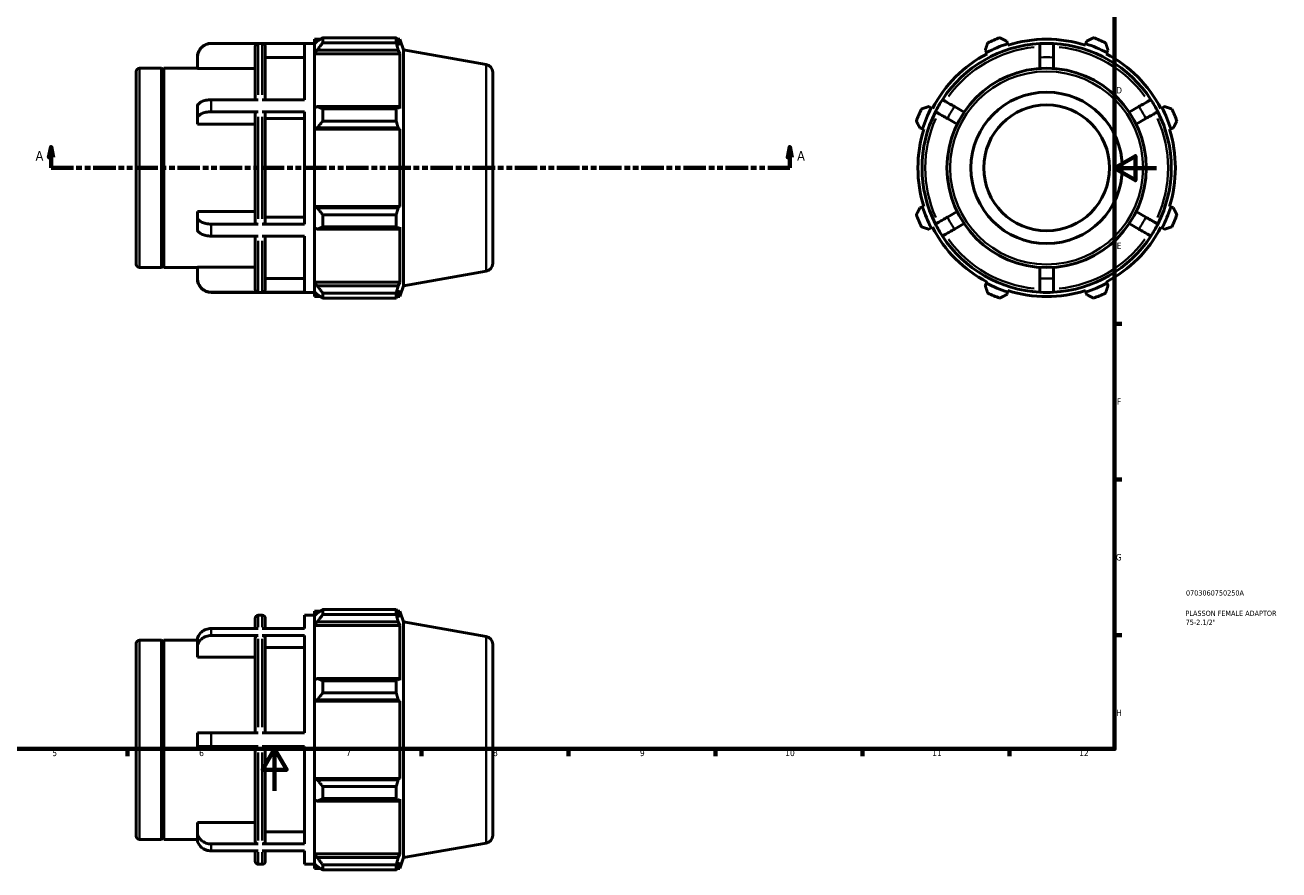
# Model space of a CAD drawing. Header units: millimetres. Extents: x -5 to 899, y -38 to 715.
# Tile 2 of 3: x 302 to 899, y -38 to 365. Entities that reach past the tile are written whole.
import ezdxf

# ---------------------------------------------------------------- set-up
doc = ezdxf.new("R2010")
doc.units = ezdxf.units.MM
doc.linetypes.add('DOUBLE_DASH_CHAIN', pattern=[1.2403, 0.6614, -0.0827, 0.1654, -0.0827, 0.1654, -0.0827])
for name, color, linetype, lineweight in [('Border (ANSI)', 7, 'Continuous', 70), ('Section Line (ANSI)', 7, 'DOUBLE_DASH_CHAIN', 70), ('Title (ISO)', 7, 'Continuous', 50), ('Visible (ANSI)', 7, 'Continuous', 50), ('Visible Narrow (ANSI)', 7, 'Continuous', 35)]:
    doc.layers.add(name, color=color, linetype=linetype, lineweight=lineweight)
doc.styles.add('Label Text (ANSI)', font='tahoma.ttf')
doc.styles.add('Note Text (ANSI)', font='tahoma.ttf')
doc.styles.add('Note Text (ISO)', font='tahoma.ttf')

# ---------------------------------------------------------------- blocks, each defined once
blk = doc.blocks.new('Borders Default Border')
at = {"layer": 'Border (ANSI)'}
for p, q in [((821, 222.75), (824.45, 222.75)), ((821, 148.5), (824.45, 148.5)), ((821, 74.25), (824.45, 74.25)), ((350.42, 20), (350.42, 16.55)), ((490.58, 20), (490.58, 16.55)), ((560.67, 20), (560.67, 16.55)), ((630.75, 20), (630.75, 16.55)), ((700.83, 20), (700.83, 16.55)), ((770.92, 20), (770.92, 16.55))]:
    blk.add_line(p, q, dxfattribs=at)
at = {"layer": 'Border (ANSI)', "flags": 128}
for points in [[(20, 20), (20, 574), (821, 574), (821, 20), (20, 20)], [(841, 297), (821, 297), (831, 302.77), (831, 291.23), (821, 297)], [(420.5, 0), (420.5, 20), (414.73, 10), (426.27, 10), (420.5, 20)]]:
    blk.add_lwpolyline(points, dxfattribs=at)
at = {"layer": 'Border (ANSI)', "attachment_point": 7, "style": 'Note Text (ANSI)'}
for s, insert, char_height in [('D', (821.81, 332.6), 3.05), ('E', (822.05, 258.35), 3.05), ('F', (822.14, 184.1), 3.05), ('G', (821.66, 109.79), 3.05), ('H', (821.81, 35.6), 3.05), ('5', (314.48, 16.49), 3.05), ('6', (384.49, 16.49), 3.05), ('7', (454.6, 16.55), 3.05), ('8', (524.63, 16.48), 3.05), ('9', (594.7, 16.49), 3.05), ('10', (663.96, 16.49), 3.048), ('11', (734.04, 16.55), 3.048), ('12', (804.13, 16.55), 3.048)]:
    blk.add_mtext(s, dxfattribs=dict(at, insert=insert, char_height=char_height))
blk = doc.blocks.new('Title Blocks ISO')
at = {"layer": 'Title (ISO)', "color": 232, "true_color": 0xca0064, "style": 'Note Text (ISO)'}
for tag, p in [('PART_NUMBER_001', (34.08, 73.13)), ('DESCRIPTION_001', (33.84, 63.4)), ('DESCRIPTION_002', (33.92, 59.12))]:
    blk.add_attdef(tag, p, '', height=2.5, dxfattribs=at)
blk = doc.blocks.new('2dTransSection0')
at = {"layer": 'Section Line (ANSI)', "linetype": 'Continuous'}
for p, q in [((313.88, 307.11), (312.88, 302.11)), ((313.88, 302.11), (313.88, 307.11)), ((314.88, 302.11), (313.88, 307.11)), ((666.18, 307.11), (665.18, 302.11)), ((666.18, 302.11), (666.18, 307.11)), ((667.18, 302.11), (666.18, 307.11)), ((312.88, 302.11), (314.88, 302.11)), ((313.88, 297.11), (313.88, 302.11)), ((665.18, 302.11), (667.18, 302.11)), ((666.18, 297.11), (666.18, 302.11)), ((313.88, 297.11), (324.39, 297.11)), ((655.68, 297.11), (666.18, 297.11))]:
    blk.add_line(p, q, dxfattribs=at)
at = {"layer": 'Section Line (ANSI)', "linetype": 'DOUBLE_DASH_CHAIN', "ltscale": 16.210289}
blk.add_line((313.88, 297.11), (666.18, 297.11), dxfattribs=at)
at = {"layer": 'Section Line (ANSI)', "linetype": 'Continuous', "flags": 128}
for points in [[(314.88, 302.11), (313.88, 307.11), (312.88, 302.11), (314.88, 302.11)], [(667.18, 302.11), (666.18, 307.11), (665.18, 302.11), (667.18, 302.11)]]:
    blk.add_lwpolyline(points, dxfattribs=at)
at = {"layer": 'Section Line (ANSI)'}
for points in [[(314.88, 302.11), (313.88, 307.11), (312.88, 302.11), (314.88, 302.11)], [(667.18, 302.11), (666.18, 307.11), (665.18, 302.11), (667.18, 302.11)]]:
    blk.add_solid(points, dxfattribs=at)
at = {"layer": 'Section Line (ANSI)', "char_height": 4.57, "attachment_point": 7, "style": 'Label Text (ANSI)'}
for insert in [(306.52, 300.61), (669.65, 300.61)]:
    blk.add_mtext('A', dxfattribs=dict(at, insert=insert))

msp = doc.modelspace()

# ---------------------------------------------------------------- linework, layer by layer
at = {"layer": 'Visible (ANSI)'}
for p, q in [((443.4912, 359.2094), (443.4912, 356.8228)), ((443.4912, 359.2094), (478.4803, 359.2094)), ((478.4803, 356.8228), (478.4803, 359.2094)), ((390.2741, 356.5081), (439.5312, 356.5081)), ((412.6979, 356.4164), (390.2741, 356.4164)), ((411.1979, 329.6202), (411.1979, 354.914)), ((434.6741, 356.4164), (414.555, 356.4164)), ((416.055, 354.914), (416.055, 329.6202)), ((434.6741, 329.6202), (434.6741, 356.4164)), ((439.5312, 358.4881), (439.5312, 356.2767)), ((439.5312, 358.4881), (442.3409, 358.4881)), ((440.8512, 357.5356), (439.5312, 356.2767)), ((439.5312, 352.1383), (439.5312, 356.2767)), ((439.5312, 352.1383), (440.8512, 353.3091)), ((440.8512, 353.3091), (479.4412, 353.3091)), ((478.4803, 356.8228), (443.4912, 356.8228)), ((478.899, 358.4881), (480.1618, 358.4881)), ((480.1618, 355.6473), (479.4412, 357.5356)), ((479.4412, 353.3091), (480.1618, 351.5529)), ((482.0312, 353.352), (480.1618, 358.4881)), ((480.1618, 355.6473), (480.1618, 358.4881)), ((482.0312, 240.8642), (482.0312, 353.352)), ((521.4324, 346.4045), (482.0312, 353.352)), ((759.3881, 353.3091), (759.9976, 352.1383)), ((769.9887, 356.2767), (769.5918, 357.5356)), ((770.1872, 355.6473), (769.9887, 356.2767)), ((807.3003, 356.2767), (807.1018, 355.6473)), ((807.6972, 357.5356), (807.3003, 356.2767)), ((817.2914, 352.1383), (817.9009, 353.3091)), ((383.6741, 349.8049), (383.6741, 349.9081)), ((383.6741, 344.5134), (383.6741, 349.8049)), ((434.6741, 349.8049), (416.055, 349.8049)), ((439.5312, 351.5529), (439.5312, 352.1383)), ((439.5312, 351.5529), (439.5312, 325.755)), ((439.5312, 351.5529), (480.1618, 351.5529)), ((480.1618, 325.4503), (480.1618, 351.5529)), ((759.9976, 352.1383), (760.3024, 351.5529)), ((785.3445, 349.8049), (785.3445, 344.5134)), ((791.9445, 344.5134), (791.9445, 349.8049)), ((816.9866, 351.5529), (817.2914, 352.1383)), ((354.5312, 251.0881), (354.5312, 343.1281)), ((356.0312, 344.6281), (366.6312, 344.6281)), ((366.6312, 249.5881), (366.6312, 344.6281)), ((367.1312, 344.1281), (366.6312, 344.6281)), ((367.1312, 344.1281), (367.6312, 344.6281)), ((367.1312, 250.0881), (367.1312, 344.1281)), ((367.6312, 249.5881), (367.6312, 344.6281)), ((367.6312, 344.6281), (383.6741, 344.6281)), ((411.1979, 344.5134), (383.6741, 344.5134)), ((524.5312, 342.7115), (524.5312, 251.5048)), ((412.6979, 329.6202), (390.2741, 329.6202)), ((434.6741, 329.6202), (414.555, 329.6202)), ((383.6741, 320.5986), (383.6741, 326.3144)), ((412.6979, 323.9044), (390.2741, 323.9044)), ((411.1979, 271.0631), (411.1979, 323.1532)), ((434.6741, 323.9044), (414.555, 323.9044)), ((416.055, 323.1532), (416.055, 271.0631)), ((434.6741, 270.3119), (434.6741, 323.9044)), ((440.8512, 326.3645), (439.5312, 325.755)), ((439.5312, 315.7639), (439.5312, 325.755)), ((479.4412, 326.3645), (440.8512, 326.3645)), ((443.4912, 325.2179), (443.4912, 319.4562)), ((443.4912, 325.2179), (478.4803, 325.2179)), ((478.4803, 319.4562), (478.4803, 325.2179)), ((480.1618, 325.4503), (479.4412, 326.3645)), ((733.6144, 325.755), (732.4435, 326.3645)), ((734.1998, 325.4503), (733.6144, 325.755)), ((749.2403, 323.6687), (744.6578, 326.3144)), ((832.6313, 326.3144), (828.0487, 323.6687)), ((843.6747, 325.755), (843.0892, 325.4503)), ((844.8455, 326.3645), (843.6747, 325.755)), ((383.6741, 317.9529), (383.6741, 320.5986)), ((411.1979, 317.9529), (383.6741, 317.9529)), ((434.6741, 320.5986), (416.055, 320.5986)), ((478.4803, 319.4562), (443.4912, 319.4562)), ((741.3578, 320.5986), (745.9403, 317.9529)), ((831.3487, 317.9529), (835.9313, 320.5986)), ((439.5312, 315.7639), (440.8512, 316.1609)), ((439.5312, 315.5655), (439.5312, 315.7639)), ((439.5312, 315.5655), (439.5312, 278.6508)), ((439.5312, 315.5655), (480.1618, 315.5655)), ((440.8512, 316.1609), (479.4412, 316.1609)), ((479.4412, 316.1609), (480.1618, 315.5655)), ((480.1618, 278.6508), (480.1618, 315.5655)), ((728.217, 316.1609), (729.4759, 315.7639)), ((729.4759, 315.7639), (730.1054, 315.5655)), ((847.1837, 315.5655), (847.8131, 315.7639)), ((847.8131, 315.7639), (849.072, 316.1609)), ((383.6741, 273.6176), (383.6741, 276.2634)), ((383.6741, 276.2634), (411.1979, 276.2634)), ((439.5312, 278.4524), (439.5312, 278.6508)), ((439.5312, 278.6508), (480.1618, 278.6508)), ((440.8512, 278.0554), (439.5312, 278.4524)), ((439.5312, 268.4613), (439.5312, 278.4524)), ((479.4412, 278.0554), (440.8512, 278.0554)), ((480.1618, 278.6508), (479.4412, 278.0554)), ((729.4759, 278.4524), (728.217, 278.0554)), ((730.1054, 278.6508), (729.4759, 278.4524)), ((745.9403, 276.2634), (741.3578, 273.6176)), ((835.9313, 273.6176), (831.3487, 276.2634)), ((847.8131, 278.4524), (847.1837, 278.6508)), ((849.072, 278.0554), (847.8131, 278.4524)), ((383.6741, 267.9019), (383.6741, 273.6176)), ((412.6979, 270.3119), (390.2741, 270.3119)), ((434.6741, 270.3119), (414.555, 270.3119)), ((416.055, 273.6176), (434.6741, 273.6176)), ((443.4912, 274.7601), (443.4912, 268.9984)), ((443.4912, 274.7601), (478.4803, 274.7601)), ((478.4803, 268.9984), (478.4803, 274.7601)), ((744.6578, 267.9019), (749.2403, 270.5476)), ((828.0487, 270.5476), (832.6313, 267.9019)), ((412.6979, 264.5961), (390.2741, 264.5961)), ((411.1979, 239.3023), (411.1979, 264.5961)), ((434.6741, 264.5961), (414.555, 264.5961)), ((416.055, 264.5961), (416.055, 239.3023)), ((434.6741, 237.7999), (434.6741, 264.5961)), ((439.5312, 268.4613), (440.8512, 267.8517)), ((439.5312, 268.4613), (439.5312, 242.6634)), ((440.8512, 267.8517), (479.4412, 267.8517)), ((478.4803, 268.9984), (443.4912, 268.9984)), ((479.4412, 267.8517), (480.1618, 268.766)), ((480.1618, 242.6634), (480.1618, 268.766)), ((732.4435, 267.8517), (733.6144, 268.4613)), ((733.6144, 268.4613), (734.1998, 268.766)), ((843.0892, 268.766), (843.6747, 268.4613)), ((843.6747, 268.4613), (844.8455, 267.8517)), ((356.0312, 249.5881), (366.6312, 249.5881)), ((367.1312, 250.0881), (366.6312, 249.5881)), ((367.1312, 250.0881), (367.6312, 249.5881)), ((367.6312, 249.5881), (383.6741, 249.5881)), ((383.6741, 244.4114), (383.6741, 249.7029)), ((383.6741, 249.7029), (411.1979, 249.7029)), ((521.4324, 247.8117), (482.0312, 240.8642)), ((785.3445, 249.7029), (785.3445, 244.4114)), ((791.9445, 244.4114), (791.9445, 249.7029)), ((383.6741, 244.3081), (383.6741, 244.4114)), ((416.055, 244.4114), (434.6741, 244.4114)), ((439.5312, 242.078), (439.5312, 242.6634)), ((439.5312, 242.6634), (480.1618, 242.6634)), ((439.5312, 237.9395), (439.5312, 242.078)), ((440.8512, 240.9071), (439.5312, 242.078)), ((479.4412, 240.9071), (440.8512, 240.9071)), ((480.1618, 242.6634), (479.4412, 240.9071)), ((482.0312, 240.8642), (480.1618, 235.7281)), ((759.9976, 242.078), (759.3881, 240.9071)), ((760.3024, 242.6634), (759.9976, 242.078)), ((817.2914, 242.078), (816.9866, 242.6634)), ((817.9009, 240.9071), (817.2914, 242.078)), ((412.6979, 237.7999), (390.2741, 237.7999)), ((390.2741, 237.7081), (439.5312, 237.7081)), ((434.6741, 237.7999), (414.555, 237.7999)), ((439.5312, 237.9395), (440.8512, 236.6806)), ((439.5312, 237.9395), (439.5312, 235.7281)), ((439.5312, 235.7281), (442.3409, 235.7281)), ((443.4912, 237.3935), (443.4912, 235.0069)), ((443.4912, 237.3935), (478.4803, 237.3935)), ((478.4803, 235.0069), (443.4912, 235.0069)), ((478.4803, 235.0069), (478.4803, 237.3935)), ((478.899, 235.7281), (480.1618, 235.7281)), ((479.4412, 236.6806), (480.1618, 238.569)), ((480.1618, 235.7281), (480.1618, 238.569)), ((769.5918, 236.6806), (769.9887, 237.9395)), ((769.9887, 237.9395), (770.1872, 238.569)), ((807.1018, 238.569), (807.3003, 237.9395)), ((807.3003, 237.9395), (807.6972, 236.6806)), ((412.6979, 83.748), (414.555, 83.748)), ((434.6741, 77.3605), (434.6741, 83.748)), ((434.6741, 83.748), (439.5312, 83.748)), ((439.5312, 85.728), (439.5312, 83.5166)), ((439.5312, 85.728), (442.3409, 85.728)), ((440.8512, 84.7755), (439.5312, 83.5166)), ((443.4912, 86.4493), (443.4912, 84.0627)), ((443.4912, 86.4493), (478.4803, 86.4493)), ((478.4803, 84.0627), (443.4912, 84.0627)), ((478.4803, 84.0627), (478.4803, 86.4493)), ((478.899, 85.728), (480.1618, 85.728)), ((480.1618, 82.8872), (479.4412, 84.7755)), ((482.0312, 80.5919), (480.1618, 85.728)), ((480.1618, 82.8872), (480.1618, 85.728)), ((411.1979, 77.3605), (411.1979, 82.248)), ((416.055, 82.248), (416.055, 77.3605)), ((439.5312, 79.3782), (439.5312, 83.5166)), ((439.5312, 79.3782), (440.8512, 80.549)), ((439.5312, 78.7927), (439.5312, 79.3782)), ((439.5312, 78.7927), (439.5312, 52.9949)), ((439.5312, 78.7927), (480.1618, 78.7927)), ((440.8512, 80.549), (479.4412, 80.549)), ((479.4412, 80.549), (480.1618, 78.7927)), ((480.1618, 52.6901), (480.1618, 78.7927)), ((482.0312, -31.8959), (482.0312, 80.5919)), ((521.4324, 73.6444), (482.0312, 80.5919)), ((356.0312, 71.868), (366.6312, 71.868)), ((366.6312, -23.172), (366.6312, 71.868)), ((367.1312, 71.368), (366.6312, 71.868)), ((367.1312, 71.368), (367.6312, 71.868)), ((367.6312, -23.172), (367.6312, 71.868)), ((367.6312, 71.868), (383.6796, 71.868)), ((412.6979, 77.3605), (390.2741, 77.3605)), ((412.6979, 74.0605), (390.2741, 74.0605)), ((411.1979, 27.648), (411.1979, 72.7594)), ((434.6741, 77.3605), (414.555, 77.3605)), ((434.6741, 74.0605), (414.555, 74.0605)), ((416.055, 72.7594), (416.055, 27.648)), ((434.6741, 27.648), (434.6741, 74.0605)), ((354.5312, -21.672), (354.5312, 70.368)), ((367.1312, -22.672), (367.1312, 71.368)), ((383.6741, 68.3348), (383.6741, 71.6348)), ((383.6741, 63.7522), (383.6741, 68.3348)), ((434.6741, 68.3348), (416.055, 68.3348)), ((524.5312, 69.9514), (524.5312, -21.2554)), ((411.1979, 63.7522), (383.6741, 63.7522)), ((440.8512, 53.6044), (439.5312, 52.9949)), ((439.5312, 43.0038), (439.5312, 52.9949)), ((479.4412, 53.6044), (440.8512, 53.6044)), ((443.4912, 52.4578), (443.4912, 46.696)), ((443.4912, 52.4578), (478.4803, 52.4578)), ((478.4803, 46.696), (478.4803, 52.4578)), ((480.1618, 52.6901), (479.4412, 53.6044)), ((439.5312, 43.0038), (440.8512, 43.4007)), ((439.5312, 42.8053), (439.5312, 43.0038)), ((439.5312, 42.8053), (439.5312, 5.8907)), ((439.5312, 42.8053), (480.1618, 42.8053)), ((440.8512, 43.4007), (479.4412, 43.4007)), ((478.4803, 46.696), (443.4912, 46.696)), ((479.4412, 43.4007), (480.1618, 42.8053)), ((480.1618, 5.8907), (480.1618, 42.8053)), ((383.6741, 21.048), (383.6741, 27.648)), ((412.6979, 27.648), (390.2741, 27.648)), ((414.555, 27.648), (434.6741, 27.648)), ((412.6979, 21.048), (390.2741, 21.048)), ((411.1979, -24.0633), (411.1979, 21.048)), ((434.6741, 21.048), (414.555, 21.048)), ((416.055, 21.048), (416.055, -24.0633)), ((434.6741, -25.3644), (434.6741, 21.048)), ((439.5312, 5.6922), (439.5312, 5.8907)), ((439.5312, 5.8907), (480.1618, 5.8907)), ((439.5312, -4.2989), (439.5312, 5.6922)), ((440.8512, 5.2953), (439.5312, 5.6922)), ((479.4412, 5.2953), (440.8512, 5.2953)), ((443.4912, 2), (443.4912, -3.7618)), ((443.4912, 2), (478.4803, 2)), ((478.4803, -3.7618), (478.4803, 2)), ((480.1618, 5.8907), (479.4412, 5.2953)), ((439.5312, -4.2989), (439.5312, -30.0967)), ((439.5312, -4.2989), (440.8512, -4.9084)), ((440.8512, -4.9084), (479.4412, -4.9084)), ((478.4803, -3.7618), (443.4912, -3.7618)), ((479.4412, -4.9084), (480.1618, -3.9941)), ((480.1618, -30.0967), (480.1618, -3.9941)), ((383.6741, -19.6387), (383.6741, -15.0562)), ((383.6741, -15.0562), (411.1979, -15.0562)), ((356.0312, -23.172), (366.6312, -23.172)), ((367.1312, -22.672), (366.6312, -23.172)), ((367.1312, -22.672), (367.6312, -23.172)), ((367.6312, -23.172), (383.6796, -23.172)), ((383.6741, -22.9387), (383.6741, -19.6387)), ((416.055, -19.6387), (434.6741, -19.6387)), ((412.6979, -25.3644), (390.2741, -25.3644)), ((412.6979, -28.6644), (390.2741, -28.6644)), ((411.1979, -33.552), (411.1979, -28.6644)), ((434.6741, -25.3644), (414.555, -25.3644)), ((434.6741, -28.6644), (414.555, -28.6644)), ((416.055, -28.6644), (416.055, -33.552)), ((434.6741, -35.052), (434.6741, -28.6644)), ((521.4324, -24.9484), (482.0312, -31.8959)), ((412.6979, -35.052), (414.555, -35.052)), ((434.6741, -35.052), (439.5312, -35.052)), ((439.5312, -30.6821), (439.5312, -30.0967)), ((439.5312, -30.0967), (480.1618, -30.0967)), ((439.5312, -34.8206), (439.5312, -30.6821)), ((440.8512, -31.853), (439.5312, -30.6821)), ((439.5312, -34.8206), (439.5312, -37.032)), ((439.5312, -34.8206), (440.8512, -36.0795)), ((479.4412, -31.853), (440.8512, -31.853)), ((443.4912, -35.3666), (443.4912, -37.7532)), ((443.4912, -35.3666), (478.4803, -35.3666)), ((478.4803, -37.7532), (478.4803, -35.3666)), ((480.1618, -30.0967), (479.4412, -31.853)), ((479.4412, -36.0795), (480.1618, -34.1911)), ((482.0312, -31.8959), (480.1618, -37.032)), ((480.1618, -37.032), (480.1618, -34.1911)), ((439.5312, -37.032), (442.3409, -37.032)), ((478.4803, -37.7532), (443.4912, -37.7532)), ((478.899, -37.032), (480.1618, -37.032))]:
    msp.add_line(p, q, dxfattribs=at)
for radius in [47.52, 36.113, 30]:
    msp.add_circle((788.6445, 297.1081), radius, dxfattribs=at)
for centre, radius, start, end in [((788.6445, 297.1081), 66, 109.791984, 115.208016), ((788.6445, 297.1081), 66, 64.791984, 70.208016), ((390.2741, 349.9081), 6.6, 90, 180), ((788.6445, 297.1081), 59.4, 93.1847385, 146.8152615), ((788.6445, 297.1081), 62.04, 107.5, 117.5), ((788.6445, 297.1081), 61.38, 72.5, 107.5), ((788.6445, 297.1081), 59.4, 86.8152615, 93.1847385), ((788.6445, 297.1081), 59.4, 33.1847385, 86.8152615), ((788.6445, 297.1081), 62.04, 62.5, 72.5), ((788.6445, 297.1081), 61.38, 117.5, 152.5), ((788.6445, 297.1081), 61.38, 27.5, 62.5), ((356.0312, 343.1281), 1.5, 90, 180), ((520.7812, 342.7115), 3.75, 0, 80), ((788.6445, 297.1081), 59.4, 146.8152615, 153.1847385), ((788.6445, 297.1081), 59.4, 26.8152615, 33.1847385), ((788.6445, 297.1081), 66, 154.791984, 160.208016), ((788.6445, 297.1081), 59.4, 153.1847385, 206.8152615), ((788.6445, 297.1081), 62.04, 152.5, 162.5), ((788.6445, 297.1081), 59.4, 333.1847385, 26.8152615), ((788.6445, 297.1081), 62.04, 17.5, 27.5), ((788.6445, 297.1081), 66, 19.791984, 25.208016), ((788.6445, 297.1081), 61.38, 162.5, 197.5), ((788.6445, 297.1081), 61.38, 342.5, 17.5), ((788.6445, 297.1081), 62.04, 197.5, 207.5), ((788.6445, 297.1081), 62.04, 332.5, 342.5), ((788.6445, 297.1081), 66, 199.791984, 205.208016), ((788.6445, 297.1081), 59.4, 206.8152615, 213.1847385), ((788.6445, 297.1081), 59.4, 326.8152615, 333.1847385), ((788.6445, 297.1081), 66, 334.791984, 340.208016), ((788.6445, 297.1081), 61.38, 207.5, 242.5), ((788.6445, 297.1081), 59.4, 213.1847385, 266.8152615), ((788.6445, 297.1081), 59.4, 273.1847385, 326.8152615), ((788.6445, 297.1081), 61.38, 297.5, 332.5), ((520.7812, 251.5048), 3.75, 280, 0), ((356.0312, 251.0881), 1.5, 180, 270), ((390.2741, 244.3081), 6.6, 180, 270), ((788.6445, 297.1081), 62.04, 242.5, 252.5), ((788.6445, 297.1081), 62.04, 287.5, 297.5), ((788.6445, 297.1081), 66, 244.791984, 250.208016), ((788.6445, 297.1081), 61.38, 252.5, 287.5), ((788.6445, 297.1081), 59.4, 266.8152615, 273.1847385), ((788.6445, 297.1081), 66, 289.791984, 295.208016), ((412.6979, 82.248), 1.5, 90, 180), ((414.555, 82.248), 1.5, 0, 90), ((356.0312, 70.368), 1.5, 90, 180), ((520.7812, 69.9514), 3.75, 0, 80), ((356.0312, -21.672), 1.5, 180, 270), ((520.7812, -21.2554), 3.75, 280, 0), ((412.6979, -33.552), 1.5, 180, 270), ((414.555, -33.552), 1.5, 270, 0)]:
    msp.add_arc(centre, radius, start, end, dxfattribs=at)
for points, weights in [([(443.4912, 359.2094), (442.1184, 358.3554), (440.8512, 357.5356)], [1.01155069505, 1.00839352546, 1.00442560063]), ([(478.4803, 359.2094), (478.9799, 358.3554), (479.4412, 357.5356)], [1, 1.00172018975, 1.00262420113]), ([(769.5918, 357.5356), (767.9778, 358.3554), (766.2965, 359.2094)], [1.00442560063, 1.00839352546, 1.01155069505]), ([(810.9925, 359.2094), (809.3113, 358.3554), (807.6972, 357.5356)], [1.01155069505, 1.00839352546, 1.00442560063]), ([(440.8512, 353.3091), (442.1184, 355.0301), (443.4912, 356.8228)], [1.00442560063, 1.00839352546, 1.01155069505]), ([(479.4412, 353.3091), (478.9799, 355.0301), (478.4803, 356.8228)], [1.00262420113, 1.00172018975, 1]), ([(760.5347, 356.8228), (759.9497, 355.0301), (759.3881, 353.3091)], [1.01155069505, 1.00839352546, 1.00442560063]), ([(817.9009, 353.3091), (817.3393, 355.0301), (816.7543, 356.8228)], [1.00442560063, 1.00839352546, 1.01155069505]), ([(443.4912, 325.2179), (442.1184, 325.8029), (440.8512, 326.3645)], [1.01155069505, 1.00839352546, 1.00442560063]), ([(478.4803, 325.2179), (478.9799, 325.8029), (479.4412, 326.3645)], [1, 1.00172018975, 1.00262420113]), ([(732.4435, 326.3645), (730.7225, 325.8029), (728.9299, 325.2179)], [1.00442560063, 1.00839352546, 1.01155069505]), ([(848.3592, 325.2179), (846.5665, 325.8029), (844.8455, 326.3645)], [1.01155069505, 1.00839352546, 1.00442560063]), ([(440.8512, 316.1609), (442.1184, 317.7749), (443.4912, 319.4562)], [1.00442560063, 1.00839352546, 1.01155069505]), ([(479.4412, 316.1609), (478.9799, 317.7749), (478.4803, 319.4562)], [1.00262420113, 1.00172018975, 1]), ([(726.5433, 319.4562), (727.3972, 317.7749), (728.217, 316.1609)], [1.01155069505, 1.00839352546, 1.00442560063]), ([(849.072, 316.1609), (849.8918, 317.7749), (850.7458, 319.4562)], [1.00442560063, 1.00839352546, 1.01155069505]), ([(443.4912, 274.7601), (442.1184, 276.4414), (440.8512, 278.0554)], [1.01155069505, 1.00839352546, 1.00442560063]), ([(478.4803, 274.7601), (478.9799, 276.4414), (479.4412, 278.0554)], [1, 1.00172018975, 1.00262420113]), ([(728.217, 278.0554), (727.3972, 276.4414), (726.5433, 274.7601)], [1.00442560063, 1.00839352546, 1.01155069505]), ([(850.7458, 274.7601), (849.8918, 276.4414), (849.072, 278.0554)], [1.01155069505, 1.00839352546, 1.00442560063]), ([(440.8512, 267.8517), (442.1184, 268.4133), (443.4912, 268.9984)], [1.00442560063, 1.00839352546, 1.01155069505]), ([(479.4412, 267.8517), (478.9799, 268.4133), (478.4803, 268.9984)], [1.00262420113, 1.00172018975, 1]), ([(728.9299, 268.9984), (730.7225, 268.4133), (732.4435, 267.8517)], [1.01155069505, 1.00839352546, 1.00442560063]), ([(844.8455, 267.8517), (846.5665, 268.4133), (848.3592, 268.9984)], [1.00442560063, 1.00839352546, 1.01155069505]), ([(443.4912, 237.3935), (442.1184, 239.1862), (440.8512, 240.9071)], [1.01155069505, 1.00839352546, 1.00442560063]), ([(478.4803, 237.3935), (478.9799, 239.1862), (479.4412, 240.9071)], [1, 1.00172018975, 1.00262420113]), ([(759.3881, 240.9071), (759.9497, 239.1862), (760.5347, 237.3935)], [1.00442560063, 1.00839352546, 1.01155069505]), ([(816.7543, 237.3935), (817.3393, 239.1862), (817.9009, 240.9071)], [1.01155069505, 1.00839352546, 1.00442560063]), ([(440.8512, 236.6806), (442.1184, 235.8608), (443.4912, 235.0069)], [1.00442560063, 1.00839352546, 1.01155069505]), ([(479.4412, 236.6806), (478.9799, 235.8608), (478.4803, 235.0069)], [1.00262420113, 1.00172018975, 1]), ([(766.2965, 235.0069), (767.9778, 235.8608), (769.5918, 236.6806)], [1.01155069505, 1.00839352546, 1.00442560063]), ([(807.6972, 236.6806), (809.3113, 235.8608), (810.9925, 235.0069)], [1.00442560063, 1.00839352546, 1.01155069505]), ([(443.4912, 86.4493), (442.1184, 85.5953), (440.8512, 84.7755)], [1.01155069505, 1.00839352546, 1.00442560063]), ([(440.8512, 80.549), (442.1184, 82.27), (443.4912, 84.0627)], [1.00442560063, 1.00839352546, 1.01155069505]), ([(478.4803, 86.4493), (478.9799, 85.5953), (479.4412, 84.7755)], [1, 1.00172018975, 1.00262420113]), ([(479.4412, 80.549), (478.9799, 82.27), (478.4803, 84.0627)], [1.00262420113, 1.00172018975, 1]), ([(443.4912, 52.4578), (442.1184, 53.0428), (440.8512, 53.6044)], [1.01155069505, 1.00839352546, 1.00442560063]), ([(478.4803, 52.4578), (478.9799, 53.0428), (479.4412, 53.6044)], [1, 1.00172018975, 1.00262420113]), ([(440.8512, 43.4007), (442.1184, 45.0148), (443.4912, 46.696)], [1.00442560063, 1.00839352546, 1.01155069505]), ([(479.4412, 43.4007), (478.9799, 45.0148), (478.4803, 46.696)], [1.00262420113, 1.00172018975, 1]), ([(443.4912, 2), (442.1184, 3.6813), (440.8512, 5.2953)], [1.01155069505, 1.00839352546, 1.00442560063]), ([(478.4803, 2), (478.9799, 3.6813), (479.4412, 5.2953)], [1, 1.00172018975, 1.00262420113]), ([(440.8512, -4.9084), (442.1184, -4.3468), (443.4912, -3.7618)], [1.00442560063, 1.00839352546, 1.01155069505]), ([(479.4412, -4.9084), (478.9799, -4.3468), (478.4803, -3.7618)], [1.00262420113, 1.00172018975, 1]), ([(443.4912, -35.3666), (442.1184, -33.574), (440.8512, -31.853)], [1.01155069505, 1.00839352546, 1.00442560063]), ([(478.4803, -35.3666), (478.9799, -33.574), (479.4412, -31.853)], [1, 1.00172018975, 1.00262420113]), ([(440.8512, -36.0795), (442.1184, -36.8993), (443.4912, -37.7532)], [1.00442560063, 1.00839352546, 1.01155069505]), ([(479.4412, -36.0795), (478.9799, -36.8993), (478.4803, -37.7532)], [1.00262420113, 1.00172018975, 1])]:
    msp.add_rational_spline(points, weights, degree=2, dxfattribs=at)
for points, knots in [([(383.6741, 349.8049), (383.6741, 350.2132), (383.7143, 350.6591), (383.8878, 351.5324), (384.0211, 351.9598), (384.3331, 352.7139), (384.5405, 353.11), (385.0342, 353.8498), (385.3205, 354.1933), (385.8967, 354.77), (386.2395, 355.0564), (386.978, 355.5503), (387.3735, 355.7578), (388.1259, 356.0697), (388.5519, 356.2029), (389.4225, 356.3762), (389.867, 356.4164), (390.2741, 356.4164)], [-0.978301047, -0.978301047, -0.978301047, -0.978301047, -0.855819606, -0.855819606, -0.733338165, -0.733338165, -0.610994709, -0.610994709, -0.488651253, -0.488651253, -0.366440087, -0.366440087, -0.244228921, -0.244228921, -0.12211446, -0.12211446, 0, 0, 0, 0]), ([(411.1979, 354.914), (411.1979, 355.0995), (411.2413, 355.3179), (411.3831, 355.6606), (411.5066, 355.8456), (411.7684, 356.1077), (411.9531, 356.2313), (412.2951, 356.373), (412.5129, 356.4164), (412.6979, 356.4164)], [0.666980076, 0.666980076, 0.666980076, 0.666980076, 0.722634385, 0.722634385, 0.77824107, 0.77824107, 0.833793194, 0.833793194, 0.889301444, 0.889301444, 0.889301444, 0.889301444]), ([(414.555, 356.4164), (414.7401, 356.4164), (414.9578, 356.373), (415.2998, 356.2313), (415.4845, 356.1077), (415.7464, 355.8456), (415.8698, 355.6606), (416.0116, 355.3179), (416.055, 355.0995), (416.055, 354.914)], [0, 0, 0, 0, 0.055508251, 0.055508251, 0.111060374, 0.111060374, 0.166667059, 0.166667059, 0.222321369, 0.222321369, 0.222321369, 0.222321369]), ([(785.3445, 356.4164), (785.3445, 356.4164), (785.3445, 356.3762), (785.3445, 356.2029), (785.3445, 356.0697), (785.3445, 355.7578), (785.3445, 355.5503), (785.3445, 355.0564), (785.3445, 354.77), (785.3445, 354.1933), (785.3445, 353.8498), (785.3445, 353.11), (785.3445, 352.7139), (785.3445, 351.9598), (785.3445, 351.5324), (785.3445, 350.6591), (785.3445, 350.2132), (785.3445, 349.8049)], [0, 0, 0, 0, 0.12211446, 0.12211446, 0.244228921, 0.244228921, 0.366440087, 0.366440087, 0.488651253, 0.488651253, 0.610994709, 0.610994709, 0.733338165, 0.733338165, 0.855819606, 0.855819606, 0.978301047, 0.978301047, 0.978301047, 0.978301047]), ([(791.9445, 349.8049), (791.9445, 350.2132), (791.9445, 350.6591), (791.9445, 351.5324), (791.9445, 351.9598), (791.9445, 352.7139), (791.9445, 353.11), (791.9445, 353.8498), (791.9445, 354.1933), (791.9445, 354.77), (791.9445, 355.0564), (791.9445, 355.5503), (791.9445, 355.7578), (791.9445, 356.0697), (791.9445, 356.2029), (791.9445, 356.3762), (791.9445, 356.4164), (791.9445, 356.4164)], [-0.978301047, -0.978301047, -0.978301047, -0.978301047, -0.855819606, -0.855819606, -0.733338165, -0.733338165, -0.610994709, -0.610994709, -0.488651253, -0.488651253, -0.366440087, -0.366440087, -0.244228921, -0.244228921, -0.12211446, -0.12211446, 0, 0, 0, 0]), ([(390.2741, 329.6202), (389.867, 329.6202), (389.4225, 329.6001), (388.5519, 329.5134), (388.1259, 329.4468), (387.3735, 329.2909), (386.978, 329.1871), (386.2395, 328.9401), (385.8967, 328.797), (385.3205, 328.5086), (385.0342, 328.3368), (384.5405, 327.967), (384.3331, 327.7689), (384.0211, 327.3918), (383.8878, 327.1781), (383.7143, 326.7415), (383.6741, 326.5185), (383.6741, 326.3144)], [0, 0, 0, 0, 0.12211446, 0.12211446, 0.244228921, 0.244228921, 0.366440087, 0.366440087, 0.488651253, 0.488651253, 0.610994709, 0.610994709, 0.733338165, 0.733338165, 0.855819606, 0.855819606, 0.978301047, 0.978301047, 0.978301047, 0.978301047]), ([(744.6578, 326.3144), (744.3042, 326.5185), (743.918, 326.7415), (743.1617, 327.1781), (742.7916, 327.3918), (742.1386, 327.7689), (741.7954, 327.967), (741.1548, 328.3368), (740.8573, 328.5086), (740.3579, 328.797), (740.1099, 328.9401), (739.6821, 329.1871), (739.5024, 329.2909), (739.2323, 329.4468), (739.117, 329.5134), (738.9669, 329.6001), (738.9321, 329.6202), (738.9321, 329.6202)], [-0.978301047, -0.978301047, -0.978301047, -0.978301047, -0.855819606, -0.855819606, -0.733338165, -0.733338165, -0.610994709, -0.610994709, -0.488651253, -0.488651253, -0.366440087, -0.366440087, -0.244228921, -0.244228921, -0.12211446, -0.12211446, 0, 0, 0, 0]), ([(838.357, 329.6202), (838.357, 329.6202), (838.3222, 329.6001), (838.172, 329.5134), (838.0567, 329.4468), (837.7866, 329.2909), (837.6069, 329.1871), (837.1791, 328.9401), (836.9312, 328.797), (836.4317, 328.5086), (836.1342, 328.3368), (835.4936, 327.967), (835.1505, 327.7689), (834.4974, 327.3918), (834.1273, 327.1781), (833.371, 326.7415), (832.9848, 326.5185), (832.6313, 326.3144)], [0, 0, 0, 0, 0.12211446, 0.12211446, 0.244228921, 0.244228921, 0.366440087, 0.366440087, 0.488651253, 0.488651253, 0.610994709, 0.610994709, 0.733338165, 0.733338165, 0.855819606, 0.855819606, 0.978301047, 0.978301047, 0.978301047, 0.978301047]), ([(383.6741, 320.5986), (383.6741, 320.8028), (383.7143, 321.0257), (383.8878, 321.4624), (384.0211, 321.6761), (384.3331, 322.0531), (384.5405, 322.2512), (385.0342, 322.6211), (385.3205, 322.7928), (385.8967, 323.0812), (386.2395, 323.2244), (386.978, 323.4713), (387.3735, 323.5751), (388.1259, 323.731), (388.5519, 323.7976), (389.4225, 323.8843), (389.867, 323.9044), (390.2741, 323.9044)], [-0.978301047, -0.978301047, -0.978301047, -0.978301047, -0.855819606, -0.855819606, -0.733338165, -0.733338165, -0.610994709, -0.610994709, -0.488651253, -0.488651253, -0.366440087, -0.366440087, -0.244228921, -0.244228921, -0.12211446, -0.12211446, 0, 0, 0, 0]), ([(412.6979, 323.9044), (412.5129, 323.9044), (412.2951, 323.8827), (411.9531, 323.8118), (411.7684, 323.75), (411.5066, 323.619), (411.3831, 323.5265), (411.2413, 323.3551), (411.1979, 323.246), (411.1979, 323.1532)], [0, 0, 0, 0, 0.055508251, 0.055508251, 0.111060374, 0.111060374, 0.166667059, 0.166667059, 0.222321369, 0.222321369, 0.222321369, 0.222321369]), ([(416.055, 323.1532), (416.055, 323.246), (416.0116, 323.3551), (415.8698, 323.5265), (415.7464, 323.619), (415.4845, 323.75), (415.2998, 323.8118), (414.9578, 323.8827), (414.7401, 323.9044), (414.555, 323.9044)], [-0.222321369, -0.222321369, -0.222321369, -0.222321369, -0.166667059, -0.166667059, -0.111060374, -0.111060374, -0.055508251, -0.055508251, 0, 0, 0, 0]), ([(735.6321, 323.9044), (735.6321, 323.9044), (735.6669, 323.8843), (735.817, 323.7976), (735.9323, 323.731), (736.2024, 323.5751), (736.3821, 323.4713), (736.8099, 323.2244), (737.0579, 323.0812), (737.5573, 322.7928), (737.8548, 322.6211), (738.4954, 322.2512), (738.8386, 322.0531), (739.4916, 321.6761), (739.8617, 321.4624), (740.618, 321.0257), (741.0042, 320.8028), (741.3578, 320.5986)], [0, 0, 0, 0, 0.12211446, 0.12211446, 0.244228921, 0.244228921, 0.366440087, 0.366440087, 0.488651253, 0.488651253, 0.610994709, 0.610994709, 0.733338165, 0.733338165, 0.855819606, 0.855819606, 0.978301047, 0.978301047, 0.978301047, 0.978301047]), ([(835.9313, 320.5986), (836.2848, 320.8028), (836.671, 321.0257), (837.4273, 321.4624), (837.7974, 321.6761), (838.4505, 322.0531), (838.7936, 322.2512), (839.4342, 322.6211), (839.7317, 322.7928), (840.2312, 323.0812), (840.4791, 323.2244), (840.9069, 323.4713), (841.0866, 323.5751), (841.3567, 323.731), (841.472, 323.7976), (841.6222, 323.8843), (841.657, 323.9044), (841.657, 323.9044)], [-0.978301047, -0.978301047, -0.978301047, -0.978301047, -0.855819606, -0.855819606, -0.733338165, -0.733338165, -0.610994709, -0.610994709, -0.488651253, -0.488651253, -0.366440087, -0.366440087, -0.244228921, -0.244228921, -0.12211446, -0.12211446, 0, 0, 0, 0]), ([(390.2741, 270.3119), (389.867, 270.3119), (389.4225, 270.332), (388.5519, 270.4187), (388.1259, 270.4852), (387.3735, 270.6412), (386.978, 270.745), (386.2395, 270.9919), (385.8967, 271.1351), (385.3205, 271.4234), (385.0342, 271.5952), (384.5405, 271.9651), (384.3331, 272.1632), (384.0211, 272.5402), (383.8878, 272.7539), (383.7143, 273.1906), (383.6741, 273.4135), (383.6741, 273.6176)], [0, 0, 0, 0, 0.12211446, 0.12211446, 0.244228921, 0.244228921, 0.366440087, 0.366440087, 0.488651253, 0.488651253, 0.610994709, 0.610994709, 0.733338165, 0.733338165, 0.855819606, 0.855819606, 0.978301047, 0.978301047, 0.978301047, 0.978301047]), ([(411.1979, 271.0631), (411.1979, 270.9703), (411.2413, 270.8612), (411.3831, 270.6898), (411.5066, 270.5973), (411.7684, 270.4662), (411.9531, 270.4045), (412.2951, 270.3336), (412.5129, 270.3119), (412.6979, 270.3119)], [-0.222321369, -0.222321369, -0.222321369, -0.222321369, -0.166667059, -0.166667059, -0.111060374, -0.111060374, -0.055508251, -0.055508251, 0, 0, 0, 0]), ([(414.555, 270.3119), (414.7401, 270.3119), (414.9578, 270.3336), (415.2998, 270.4045), (415.4845, 270.4662), (415.7464, 270.5973), (415.8698, 270.6898), (416.0116, 270.8612), (416.055, 270.9703), (416.055, 271.0631)], [0, 0, 0, 0, 0.055508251, 0.055508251, 0.111060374, 0.111060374, 0.166667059, 0.166667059, 0.222321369, 0.222321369, 0.222321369, 0.222321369]), ([(741.3578, 273.6176), (741.0042, 273.4135), (740.618, 273.1906), (739.8617, 272.7539), (739.4916, 272.5402), (738.8386, 272.1632), (738.4954, 271.9651), (737.8548, 271.5952), (737.5573, 271.4234), (737.0579, 271.1351), (736.8099, 270.9919), (736.3821, 270.745), (736.2024, 270.6412), (735.9323, 270.4852), (735.817, 270.4187), (735.6669, 270.332), (735.6321, 270.3119), (735.6321, 270.3119)], [-0.978301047, -0.978301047, -0.978301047, -0.978301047, -0.855819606, -0.855819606, -0.733338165, -0.733338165, -0.610994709, -0.610994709, -0.488651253, -0.488651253, -0.366440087, -0.366440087, -0.244228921, -0.244228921, -0.12211446, -0.12211446, 0, 0, 0, 0]), ([(841.657, 270.3119), (841.657, 270.3119), (841.6222, 270.332), (841.472, 270.4187), (841.3567, 270.4852), (841.0866, 270.6412), (840.9069, 270.745), (840.4791, 270.9919), (840.2312, 271.1351), (839.7317, 271.4234), (839.4342, 271.5952), (838.7936, 271.9651), (838.4505, 272.1632), (837.7974, 272.5402), (837.4273, 272.7539), (836.671, 273.1906), (836.2848, 273.4135), (835.9313, 273.6176)], [0, 0, 0, 0, 0.12211446, 0.12211446, 0.244228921, 0.244228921, 0.366440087, 0.366440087, 0.488651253, 0.488651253, 0.610994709, 0.610994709, 0.733338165, 0.733338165, 0.855819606, 0.855819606, 0.978301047, 0.978301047, 0.978301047, 0.978301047]), ([(383.6741, 267.9019), (383.6741, 267.6977), (383.7143, 267.4748), (383.8878, 267.0381), (384.0211, 266.8244), (384.3331, 266.4474), (384.5405, 266.2493), (385.0342, 265.8794), (385.3205, 265.7077), (385.8967, 265.4193), (386.2395, 265.2761), (386.978, 265.0292), (387.3735, 264.9254), (388.1259, 264.7695), (388.5519, 264.7029), (389.4225, 264.6162), (389.867, 264.5961), (390.2741, 264.5961)], [-0.978301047, -0.978301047, -0.978301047, -0.978301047, -0.855819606, -0.855819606, -0.733338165, -0.733338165, -0.610994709, -0.610994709, -0.488651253, -0.488651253, -0.366440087, -0.366440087, -0.244228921, -0.244228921, -0.12211446, -0.12211446, 0, 0, 0, 0]), ([(738.9321, 264.5961), (738.9321, 264.5961), (738.9669, 264.6162), (739.117, 264.7029), (739.2323, 264.7695), (739.5024, 264.9254), (739.6821, 265.0292), (740.1099, 265.2761), (740.3579, 265.4193), (740.8573, 265.7077), (741.1548, 265.8794), (741.7954, 266.2493), (742.1386, 266.4474), (742.7916, 266.8244), (743.1617, 267.0381), (743.918, 267.4748), (744.3042, 267.6977), (744.6578, 267.9019)], [0, 0, 0, 0, 0.12211446, 0.12211446, 0.244228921, 0.244228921, 0.366440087, 0.366440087, 0.488651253, 0.488651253, 0.610994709, 0.610994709, 0.733338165, 0.733338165, 0.855819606, 0.855819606, 0.978301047, 0.978301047, 0.978301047, 0.978301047]), ([(832.6313, 267.9019), (832.9848, 267.6977), (833.371, 267.4748), (834.1273, 267.0381), (834.4974, 266.8244), (835.1505, 266.4474), (835.4936, 266.2493), (836.1342, 265.8794), (836.4317, 265.7077), (836.9312, 265.4193), (837.1791, 265.2761), (837.6069, 265.0292), (837.7866, 264.9254), (838.0567, 264.7695), (838.172, 264.7029), (838.3222, 264.6162), (838.357, 264.5961), (838.357, 264.5961)], [-0.978301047, -0.978301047, -0.978301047, -0.978301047, -0.855819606, -0.855819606, -0.733338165, -0.733338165, -0.610994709, -0.610994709, -0.488651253, -0.488651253, -0.366440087, -0.366440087, -0.244228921, -0.244228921, -0.12211446, -0.12211446, 0, 0, 0, 0]), ([(390.2741, 237.7999), (389.867, 237.7999), (389.4225, 237.8401), (388.5519, 238.0134), (388.1259, 238.1466), (387.3735, 238.4585), (386.978, 238.666), (386.2395, 239.1599), (385.8967, 239.4463), (385.3205, 240.023), (385.0342, 240.3665), (384.5405, 241.1062), (384.3331, 241.5024), (384.0211, 242.2565), (383.8878, 242.6839), (383.7143, 243.5572), (383.6741, 244.0031), (383.6741, 244.4114)], [0, 0, 0, 0, 0.12211446, 0.12211446, 0.244228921, 0.244228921, 0.366440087, 0.366440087, 0.488651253, 0.488651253, 0.610994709, 0.610994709, 0.733338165, 0.733338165, 0.855819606, 0.855819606, 0.978301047, 0.978301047, 0.978301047, 0.978301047]), ([(411.1979, 239.3023), (411.1979, 239.1167), (411.2413, 238.8984), (411.3831, 238.5557), (411.5066, 238.3707), (411.7684, 238.1086), (411.9531, 237.985), (412.2951, 237.8432), (412.5129, 237.7999), (412.6979, 237.7999)], [-0.222321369, -0.222321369, -0.222321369, -0.222321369, -0.166667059, -0.166667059, -0.111060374, -0.111060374, -0.055508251, -0.055508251, 0, 0, 0, 0]), ([(414.555, 237.7999), (414.7401, 237.7999), (414.9578, 237.8432), (415.2998, 237.985), (415.4845, 238.1086), (415.7464, 238.3707), (415.8698, 238.5557), (416.0116, 238.8984), (416.055, 239.1167), (416.055, 239.3023)], [0, 0, 0, 0, 0.055508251, 0.055508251, 0.111060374, 0.111060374, 0.166667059, 0.166667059, 0.222321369, 0.222321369, 0.222321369, 0.222321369]), ([(785.3445, 244.4114), (785.3445, 244.0031), (785.3445, 243.5572), (785.3445, 242.6839), (785.3445, 242.2565), (785.3445, 241.5024), (785.3445, 241.1062), (785.3445, 240.3665), (785.3445, 240.023), (785.3445, 239.4463), (785.3445, 239.1599), (785.3445, 238.666), (785.3445, 238.4585), (785.3445, 238.1466), (785.3445, 238.0134), (785.3445, 237.8401), (785.3445, 237.7999), (785.3445, 237.7999)], [-0.978301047, -0.978301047, -0.978301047, -0.978301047, -0.855819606, -0.855819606, -0.733338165, -0.733338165, -0.610994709, -0.610994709, -0.488651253, -0.488651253, -0.366440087, -0.366440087, -0.244228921, -0.244228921, -0.12211446, -0.12211446, 0, 0, 0, 0]), ([(791.9445, 237.7999), (791.9445, 237.7999), (791.9445, 237.8401), (791.9445, 238.0134), (791.9445, 238.1466), (791.9445, 238.4585), (791.9445, 238.666), (791.9445, 239.1599), (791.9445, 239.4463), (791.9445, 240.023), (791.9445, 240.3665), (791.9445, 241.1062), (791.9445, 241.5024), (791.9445, 242.2565), (791.9445, 242.6839), (791.9445, 243.5572), (791.9445, 244.0031), (791.9445, 244.4114)], [0, 0, 0, 0, 0.12211446, 0.12211446, 0.244228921, 0.244228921, 0.366440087, 0.366440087, 0.488651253, 0.488651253, 0.610994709, 0.610994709, 0.733338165, 0.733338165, 0.855819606, 0.855819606, 0.978301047, 0.978301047, 0.978301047, 0.978301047]), ([(390.2741, 77.3605), (389.867, 77.3605), (389.4225, 77.3257), (388.5519, 77.1755), (388.1259, 77.0603), (387.3735, 76.7901), (386.978, 76.6104), (386.2395, 76.1827), (385.8967, 75.9347), (385.3205, 75.4352), (385.0342, 75.1377), (384.5405, 74.4971), (384.3331, 74.154), (384.0211, 73.5009), (383.8878, 73.1308), (383.7143, 72.3745), (383.6741, 71.9883), (383.6741, 71.6348)], [0, 0, 0, 0, 0.12211446, 0.12211446, 0.244228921, 0.244228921, 0.366440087, 0.366440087, 0.488651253, 0.488651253, 0.610994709, 0.610994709, 0.733338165, 0.733338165, 0.855819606, 0.855819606, 0.978301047, 0.978301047, 0.978301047, 0.978301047]), ([(383.6741, 68.3348), (383.6741, 68.6883), (383.7143, 69.0745), (383.8878, 69.8308), (384.0211, 70.2009), (384.3331, 70.854), (384.5405, 71.1971), (385.0342, 71.8377), (385.3205, 72.1352), (385.8967, 72.6347), (386.2395, 72.8827), (386.978, 73.3104), (387.3735, 73.4901), (388.1259, 73.7603), (388.5519, 73.8755), (389.4225, 74.0257), (389.867, 74.0605), (390.2741, 74.0605)], [-0.978301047, -0.978301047, -0.978301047, -0.978301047, -0.855819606, -0.855819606, -0.733338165, -0.733338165, -0.610994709, -0.610994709, -0.488651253, -0.488651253, -0.366440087, -0.366440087, -0.244228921, -0.244228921, -0.12211446, -0.12211446, 0, 0, 0, 0]), ([(412.6979, 74.0605), (412.5129, 74.0605), (412.2951, 74.0229), (411.9531, 73.9001), (411.7684, 73.7931), (411.5066, 73.5661), (411.3831, 73.4059), (411.2413, 73.1091), (411.1979, 72.92), (411.1979, 72.7594)], [0, 0, 0, 0, 0.055508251, 0.055508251, 0.111060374, 0.111060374, 0.166667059, 0.166667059, 0.222321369, 0.222321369, 0.222321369, 0.222321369]), ([(416.055, 72.7594), (416.055, 72.92), (416.0116, 73.1091), (415.8698, 73.4059), (415.7464, 73.5661), (415.4845, 73.7931), (415.2998, 73.9001), (414.9578, 74.0229), (414.7401, 74.0605), (414.555, 74.0605)], [-0.222321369, -0.222321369, -0.222321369, -0.222321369, -0.166667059, -0.166667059, -0.111060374, -0.111060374, -0.055508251, -0.055508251, 0, 0, 0, 0]), ([(390.2741, 27.648), (389.867, 27.648), (389.4225, 27.648), (388.5519, 27.648), (388.1259, 27.648), (387.3735, 27.648), (386.978, 27.648), (386.2395, 27.648), (385.8967, 27.648), (385.3205, 27.648), (385.0342, 27.648), (384.5405, 27.648), (384.3331, 27.648), (384.0211, 27.648), (383.8878, 27.648), (383.7143, 27.648), (383.6741, 27.648), (383.6741, 27.648)], [0, 0, 0, 0, 0.12211446, 0.12211446, 0.244228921, 0.244228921, 0.366440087, 0.366440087, 0.488651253, 0.488651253, 0.610994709, 0.610994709, 0.733338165, 0.733338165, 0.855819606, 0.855819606, 0.978301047, 0.978301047, 0.978301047, 0.978301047]), ([(383.6741, 21.048), (383.6741, 21.048), (383.7143, 21.048), (383.8878, 21.048), (384.0211, 21.048), (384.3331, 21.048), (384.5405, 21.048), (385.0342, 21.048), (385.3205, 21.048), (385.8967, 21.048), (386.2395, 21.048), (386.978, 21.048), (387.3735, 21.048), (388.1259, 21.048), (388.5519, 21.048), (389.4225, 21.048), (389.867, 21.048), (390.2741, 21.048)], [-0.978301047, -0.978301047, -0.978301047, -0.978301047, -0.855819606, -0.855819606, -0.733338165, -0.733338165, -0.610994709, -0.610994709, -0.488651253, -0.488651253, -0.366440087, -0.366440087, -0.244228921, -0.244228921, -0.12211446, -0.12211446, 0, 0, 0, 0]), ([(390.2741, -25.3644), (389.867, -25.3644), (389.4225, -25.3296), (388.5519, -25.1795), (388.1259, -25.0642), (387.3735, -24.7941), (386.978, -24.6144), (386.2395, -24.1866), (385.8967, -23.9386), (385.3205, -23.4392), (385.0342, -23.1417), (384.5405, -22.5011), (384.3331, -22.1579), (384.0211, -21.5049), (383.8878, -21.1348), (383.7143, -20.3785), (383.6741, -19.9923), (383.6741, -19.6387)], [0, 0, 0, 0, 0.12211446, 0.12211446, 0.244228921, 0.244228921, 0.366440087, 0.366440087, 0.488651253, 0.488651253, 0.610994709, 0.610994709, 0.733338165, 0.733338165, 0.855819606, 0.855819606, 0.978301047, 0.978301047, 0.978301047, 0.978301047]), ([(383.6741, -22.9387), (383.6741, -23.2923), (383.7143, -23.6785), (383.8878, -24.4348), (384.0211, -24.8049), (384.3331, -25.4579), (384.5405, -25.8011), (385.0342, -26.4417), (385.3205, -26.7392), (385.8967, -27.2386), (386.2395, -27.4866), (386.978, -27.9144), (387.3735, -28.0941), (388.1259, -28.3642), (388.5519, -28.4795), (389.4225, -28.6296), (389.867, -28.6644), (390.2741, -28.6644)], [-0.978301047, -0.978301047, -0.978301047, -0.978301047, -0.855819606, -0.855819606, -0.733338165, -0.733338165, -0.610994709, -0.610994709, -0.488651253, -0.488651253, -0.366440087, -0.366440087, -0.244228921, -0.244228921, -0.12211446, -0.12211446, 0, 0, 0, 0]), ([(411.1979, -24.0633), (411.1979, -24.224), (411.2413, -24.4131), (411.3831, -24.7099), (411.5066, -24.8701), (411.7684, -25.0971), (411.9531, -25.2041), (412.2951, -25.3269), (412.5129, -25.3644), (412.6979, -25.3644)], [-0.222321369, -0.222321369, -0.222321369, -0.222321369, -0.166667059, -0.166667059, -0.111060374, -0.111060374, -0.055508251, -0.055508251, 0, 0, 0, 0]), ([(414.555, -25.3644), (414.7401, -25.3644), (414.9578, -25.3269), (415.2998, -25.2041), (415.4845, -25.0971), (415.7464, -24.8701), (415.8698, -24.7099), (416.0116, -24.4131), (416.055, -24.224), (416.055, -24.0633)], [0, 0, 0, 0, 0.055508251, 0.055508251, 0.111060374, 0.111060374, 0.166667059, 0.166667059, 0.222321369, 0.222321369, 0.222321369, 0.222321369])]:
    msp.add_open_spline(points, degree=3, knots=knots, dxfattribs=at)
at = {"layer": 'Visible Narrow (ANSI)'}
for p, q in [((390.2741, 356.5079), (390.2741, 356.4253)), ((412.6979, 356.1971), (412.6979, 331.9103)), ((414.555, 331.9103), (414.555, 356.1971)), ((356.0312, 344.0431), (356.0312, 250.1732)), ((521.4324, 248.4187), (521.4324, 345.7976)), ((390.2741, 329.3433), (390.2741, 324.1986)), ((412.6979, 321.3949), (412.6979, 272.8214)), ((414.555, 272.8214), (414.555, 321.3949)), ((390.2741, 270.0176), (390.2741, 264.8729)), ((412.6979, 262.306), (412.6979, 238.0192)), ((414.555, 238.0192), (414.555, 262.306)), ((390.2741, 237.7909), (390.2741, 237.7084)), ((412.6979, 83.7318), (412.6979, 77.973)), ((414.555, 77.973), (414.555, 83.7318)), ((390.2741, 77.2107), (390.2741, 74.2404)), ((412.6979, 72.485), (412.6979, 30.4191)), ((414.555, 30.4191), (414.555, 72.485)), ((521.4324, -24.3415), (521.4324, 73.0375)), ((356.0312, 71.283), (356.0312, -22.5869)), ((390.2741, 27.3183), (390.2741, 21.3777)), ((412.6979, 18.2769), (412.6979, -23.789)), ((414.555, -23.789), (414.555, 18.2769)), ((390.2741, -25.5444), (390.2741, -28.5147)), ((412.6979, -29.2769), (412.6979, -35.0357)), ((414.555, -35.0357), (414.555, -29.2769))]:
    msp.add_line(p, q, dxfattribs=at)
msp.add_circle((788.6445, 297.1081), 46.02, dxfattribs=at)
for radius, start, end in [(57.9, 95.9405998, 144.0594002), (57.9, 35.9405998, 84.0594002), (52.8, 86.7750105, 93.2249895), (52.8, 146.7750105, 153.2249895), (52.8, 26.7750105, 33.2249895), (57.9, 155.9405998, 204.0594002), (57.9, 335.9405998, 24.0594002), (52.8, 206.7750105, 213.2249895), (52.8, 326.7750105, 333.2249895), (57.9, 215.9405998, 264.0594002), (57.9, 275.9405998, 324.0594002), (52.8, 266.7750105, 273.2249895)]:
    msp.add_arc((788.6445, 297.1081), radius, start, end, dxfattribs=at)

# ---------------------------------------------------------------- block references
msp.add_blockref('Borders Default Border', (0, 0))
msp.add_blockref('Title Blocks ISO', (821, 20)).add_auto_attribs({'PART_NUMBER_001': '0703060750250A', 'DESCRIPTION_001': 'PLASSON FEMALE ADAPTOR', 'DESCRIPTION_002': '75-2.1/2"'})
at = {"layer": 'Section Line (ANSI)'}
msp.add_blockref('2dTransSection0', (0, 0), dxfattribs=at)

doc.saveas('drawing.dxf')
